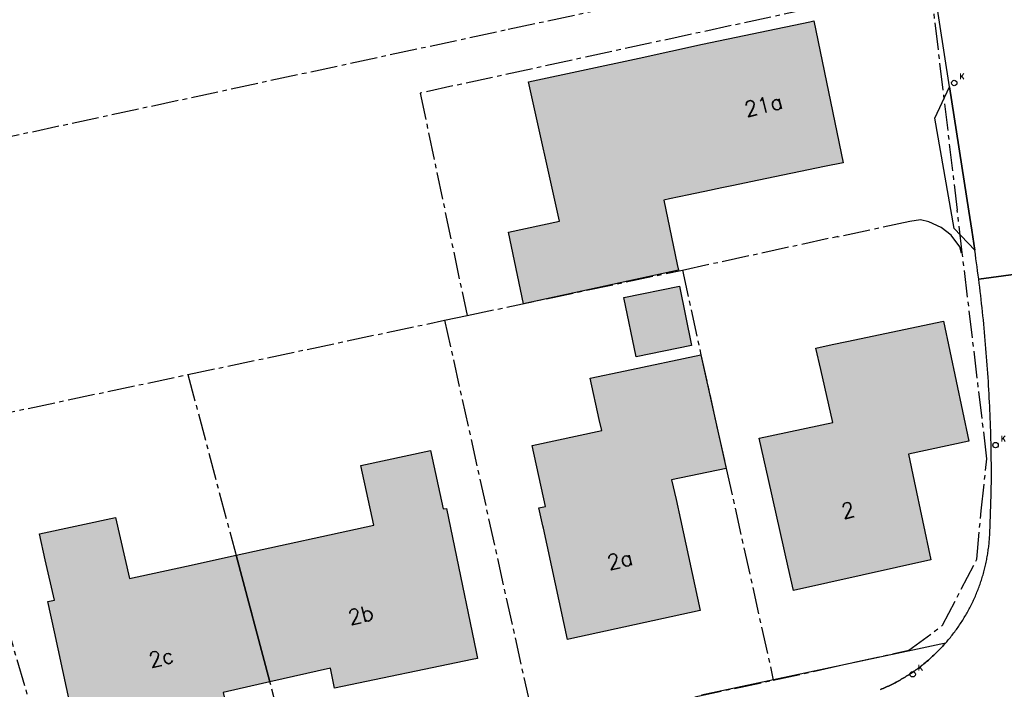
# Model space of a CAD drawing. Header units: metres. Extents: x 202952 to 203755, y 348959 to 349702.
# Tile 63 of 91: x 203087 to 203139, y 349503 to 349539. Entities that reach past the tile are written whole.
import ezdxf
from ezdxf.enums import TextEntityAlignment as Align

# ---------------------------------------------------------------- set-up
doc = ezdxf.new("R2010")
doc.units = ezdxf.units.M
doc.linetypes.add('1-200 CENTER', pattern=[4.28625, 2.8575, -0.47625, 0.47625, -0.47625])
for name, color, linetype in [('PH-BEST-BEBOUWING', 1, 'Continuous'), ('PH-BEST-BEBOUWING-ARCERING', 254, 'Continuous'), ('PH-BEST-HUISNUMMER', 7, 'Continuous'), ('PH-BEST-KADASTRALE-GRENS', 240, '1-200 CENTER'), ('PH-BEST-KOLK', 8, 'Continuous'), ('PH-BEST-WEGDEEL', 254, 'Continuous')]:
    doc.layers.add(name, color=color, linetype=linetype)
doc.styles.add('ROMANS', font='romans.shx')

# ---------------------------------------------------------------- blocks, each defined once
blk = doc.blocks.new('*U35')
blk.add_circle((0, 0), 0.142)
at = {"ltscale": 0.05, "style": 'ROMANS'}
blk.add_text('K', height=0.3, dxfattribs=at).set_placement((0.277, 0.195))

msp = doc.modelspace()

# ---------------------------------------------------------------- hatches: boundary and pattern name
at = {"layer": 'PH-BEST-BEBOUWING-ARCERING'}
for points in [[(203122.024, 349525.476), (203113.864, 349523.704), (203113.064, 349527.485), (203115.749, 349528.068), (203114.124, 349535.403), (203119.946, 349536.667), (203123.28, 349537.4), (203128.946, 349538.577), (203129.15, 349538.62), (203130.7, 349531.15), (203129.72, 349530.946), (203129.718, 349530.946), (203126.263, 349530.228), (203126.262, 349530.228), (203124.83, 349529.93), (203124.313, 349529.822), (203123.405, 349529.633), (203122.808, 349529.508), (203122.562, 349529.457), (203121.557, 349529.247), (203121.252, 349529.181), (203121.959, 349525.79)], [(203119.149, 349524.042), (203122.08, 349524.64), (203122.717, 349521.517), (203119.786, 349520.919)], [(203126.76, 349514.44), (203126.267, 349516.63), (203130.153, 349517.445), (203129.518, 349520.248), (203129.263, 349521.374), (203130.11, 349521.56), (203130.897, 349521.725), (203135.98, 349522.79), (203137.31, 349516.46), (203134.14, 349515.79), (203134.441, 349514.357), (203135.31, 349510.22), (203128.08, 349508.59), (203127.8, 349509.833)], [(203115.011, 349513.03), (203114.317, 349516.246), (203117.978, 349517.022), (203117.85, 349517.606), (203117.373, 349519.789), (203119.21, 349520.177), (203123.205, 349521.022), (203124.536, 349515.03), (203121.659, 349514.435), (203121.9, 349513.4), (203122.131, 349512.334), (203123.17, 349507.54), (203116.251, 349506.035), (203116.18, 349506.02), (203114.91, 349511.88), (203114.883, 349511.999), (203114.666, 349512.956)], [(203098.717, 349510.45), (203105.98, 349512.033), (203105.291, 349515.183), (203108.958, 349515.981), (203109.629, 349512.897), (203109.797, 349512.918), (203110.22, 349510.88), (203111.368, 349505.356), (203111.44, 349505.01), (203111.153, 349504.95), (203103.91, 349503.44), (203103.689, 349504.505), (203100.492, 349503.778)], [(203089.16, 349506.41), (203088.813, 349508.007), (203089.15, 349508.081), (203088.672, 349510.22), (203088.369, 349511.577), (203092.374, 349512.444), (203093.099, 349509.226), (203096.11, 349509.882), (203098.717, 349510.45), (203100.492, 349503.778), (203100.106, 349503.69), (203098.045, 349503.221), (203098.26, 349502.22), (203097.722, 349502.105), (203090.42, 349500.54)]]:
    msp.add_hatch(color=256, dxfattribs=at).paths.add_polyline_path(points)

# ---------------------------------------------------------------- linework, layer by layer
at = {"layer": 'PH-BEST-BEBOUWING'}
for points in [[(203122.024, 349525.476), (203113.864, 349523.704), (203113.064, 349527.485), (203115.749, 349528.068), (203114.124, 349535.403), (203119.946, 349536.667), (203123.28, 349537.4), (203128.946, 349538.577), (203129.15, 349538.62), (203130.7, 349531.15), (203129.72, 349530.946), (203129.718, 349530.946), (203126.263, 349530.228), (203126.262, 349530.228), (203124.83, 349529.93), (203124.313, 349529.822), (203123.405, 349529.633), (203122.808, 349529.508), (203122.562, 349529.457), (203121.557, 349529.247), (203121.252, 349529.181), (203121.959, 349525.79), (203122.024, 349525.476)], [(203119.149, 349524.042), (203122.08, 349524.64), (203122.717, 349521.517), (203119.786, 349520.919), (203119.149, 349524.042)], [(203126.76, 349514.44), (203126.267, 349516.63), (203130.153, 349517.445), (203129.518, 349520.248), (203129.263, 349521.374), (203130.11, 349521.56), (203130.897, 349521.725), (203135.98, 349522.79), (203137.31, 349516.46), (203134.14, 349515.79), (203134.441, 349514.357), (203135.31, 349510.22), (203128.08, 349508.59), (203127.8, 349509.833), (203126.76, 349514.44)], [(203115.011, 349513.03), (203114.317, 349516.246), (203117.978, 349517.022), (203117.85, 349517.606), (203117.373, 349519.789), (203119.21, 349520.177), (203123.205, 349521.022), (203124.536, 349515.03), (203121.659, 349514.435), (203121.9, 349513.4), (203122.131, 349512.334), (203123.17, 349507.54), (203116.251, 349506.035), (203116.18, 349506.02), (203114.91, 349511.88), (203114.883, 349511.999), (203114.666, 349512.956), (203115.011, 349513.03)], [(203098.717, 349510.45), (203105.98, 349512.033), (203105.291, 349515.183), (203108.958, 349515.981), (203109.629, 349512.897), (203109.797, 349512.918), (203110.22, 349510.88), (203111.368, 349505.356), (203111.44, 349505.01), (203111.153, 349504.95), (203103.91, 349503.44), (203103.689, 349504.505), (203100.492, 349503.778), (203098.717, 349510.45)], [(203089.16, 349506.41), (203088.813, 349508.007), (203089.15, 349508.081), (203088.672, 349510.22), (203088.369, 349511.577), (203092.374, 349512.444), (203093.099, 349509.226), (203096.11, 349509.882), (203098.717, 349510.45), (203100.492, 349503.778), (203100.106, 349503.69), (203098.045, 349503.221), (203098.26, 349502.22), (203097.722, 349502.105), (203090.42, 349500.54), (203089.16, 349506.41)]]:
    msp.add_lwpolyline(points, close=True, dxfattribs=at)
at = {"layer": 'PH-BEST-KADASTRALE-GRENS', "ltscale": 0.5}
for p, q in [((203135.271, 349540.644), (203136.705, 349528.642)), ((203136.974, 349526.389), (203136.705, 349528.642)), ((203122.232, 349525.489), (203130.404, 349527.269)), ((203110.884, 349523.091), (203122.232, 349525.489)), ((203096.183, 349519.977), (203109.704, 349522.841)), ((203109.704, 349522.841), (203110.884, 349523.091)), ((203109.704, 349522.841), (203114.493, 349501.23)), ((203083.58, 349517.311), (203096.183, 349519.977)), ((203096.183, 349519.977), (203101.879, 349498.564)), ((203083.58, 349517.311), (203089.78, 349495.996)), ((203114.493, 349501.23), (203127.018, 349503.867))]:
    msp.add_line(p, q, dxfattribs=at)
for points in [[(203079.608, 349530.977), (203113.051, 349538.183), (203135.046, 349542.905)], [(203135.271, 349540.644), (203108.416, 349534.82), (203110.884, 349523.091)], [(203136.974, 349526.389), (203136.928, 349526.387), (203136.842, 349526.709), (203136.378, 349527.323), (203135.858, 349527.741), (203135.212, 349528.029), (203134.768, 349528.139), (203134.203, 349528.054), (203130.414, 349527.219), (203130.404, 349527.269)], [(203127.018, 349503.867), (203134.158, 349505.447), (203135.934, 349506.761), (203137.738, 349510.249), (203137.964, 349512.788), (203138.268, 349515.539), (203136.974, 349526.389)], [(203122.232, 349525.489), (203123.205, 349521.022), (203124.536, 349515.03), (203127.018, 349503.867)]]:
    msp.add_lwpolyline(points, dxfattribs=at)
at = {"layer": 'PH-BEST-WEGDEEL'}
for points in [[(203142.01, 349525.572), (203137.837, 349525.013), (203137.809, 349525.228), (203137.781, 349525.443), (203137.752, 349525.658), (203137.723, 349525.873), (203137.693, 349526.088), (203137.663, 349526.303), (203137.631, 349526.529), (203137.47, 349527.59), (203137.314, 349528.599), (203136.299, 349535.151), (203134.94, 349543.92)], [(203132.672, 349503.373), (203132.742, 349503.403), (203132.812, 349503.433), (203132.882, 349503.464), (203132.951, 349503.495), (203133.02, 349503.527), (203133.089, 349503.559), (203133.158, 349503.592), (203133.226, 349503.626), (203133.294, 349503.66), (203133.362, 349503.695), (203133.429, 349503.73), (203133.496, 349503.766), (203133.563, 349503.802), (203133.629, 349503.838), (203133.695, 349503.875), (203133.761, 349503.913), (203133.827, 349503.952), (203133.892, 349503.991), (203133.957, 349504.031), (203134.022, 349504.071), (203134.086, 349504.111), (203134.15, 349504.152), (203134.214, 349504.194), (203134.277, 349504.236), (203134.34, 349504.279), (203134.403, 349504.322), (203134.465, 349504.365), (203134.527, 349504.409), (203134.589, 349504.454), (203134.65, 349504.499), (203134.711, 349504.545), (203134.771, 349504.591), (203134.831, 349504.638), (203134.891, 349504.685), (203134.95, 349504.732), (203135.009, 349504.78), (203135.068, 349504.828), (203135.126, 349504.877), (203135.184, 349504.927), (203135.241, 349504.977), (203135.298, 349505.027), (203135.354, 349505.078), (203135.41, 349505.129), (203135.466, 349505.181), (203135.521, 349505.233), (203135.576, 349505.286), (203135.631, 349505.339), (203135.685, 349505.393), (203135.739, 349505.447), (203135.792, 349505.501), (203135.844, 349505.556), (203135.896, 349505.611), (203135.948, 349505.667), (203135.999, 349505.723), (203136.05, 349505.779), (203136.101, 349505.836), (203136.15, 349505.893), (203136.199, 349505.95), (203136.247, 349506.007), (203136.295, 349506.065), (203136.343, 349506.123), (203136.39, 349506.181), (203136.436, 349506.24), (203136.482, 349506.299), (203136.528, 349506.359), (203136.573, 349506.419), (203136.618, 349506.479), (203136.662, 349506.54), (203136.706, 349506.601), (203136.749, 349506.662), (203136.791, 349506.724), (203136.833, 349506.786), (203136.875, 349506.849), (203136.916, 349506.912), (203136.957, 349506.975), (203136.997, 349507.038), (203137.037, 349507.102), (203137.076, 349507.166), (203137.114, 349507.23), (203137.152, 349507.295), (203137.19, 349507.36), (203137.227, 349507.425), (203137.264, 349507.49), (203137.3, 349507.556), (203137.335, 349507.622), (203137.37, 349507.689), (203137.405, 349507.756), (203137.439, 349507.823), (203137.472, 349507.89), (203137.505, 349507.957), (203137.537, 349508.025), (203137.568, 349508.093), (203137.599, 349508.161), (203137.63, 349508.23), (203137.66, 349508.299), (203137.69, 349508.368), (203137.719, 349508.437), (203137.747, 349508.506), (203137.775, 349508.576), (203137.802, 349508.646), (203137.829, 349508.716), (203137.855, 349508.786), (203137.881, 349508.856), (203137.906, 349508.927), (203137.931, 349508.998), (203137.955, 349509.069), (203137.978, 349509.141), (203138.001, 349509.212), (203138.023, 349509.284), (203138.044, 349509.356), (203138.065, 349509.428), (203138.086, 349509.5), (203138.106, 349509.572), (203138.125, 349509.644), (203138.144, 349509.717), (203138.162, 349509.79), (203138.18, 349509.863), (203138.197, 349509.936), (203138.213, 349510.009), (203138.229, 349510.083), (203138.244, 349510.156), (203138.258, 349510.23), (203138.272, 349510.304), (203138.286, 349510.378), (203138.299, 349510.452), (203138.311, 349510.526), (203138.323, 349510.6), (203138.334, 349510.674), (203138.344, 349510.748), (203138.354, 349510.823), (203138.363, 349510.897), (203138.372, 349510.972), (203138.38, 349511.046), (203138.388, 349511.121), (203138.394, 349511.196), (203138.4, 349511.27), (203138.406, 349511.345), (203138.411, 349511.42), (203138.416, 349511.495), (203138.42, 349511.57), (203138.49, 349513.688), (203138.51, 349514.63), (203138.509, 349514.847), (203138.507, 349515.064), (203138.505, 349515.281), (203138.502, 349515.498), (203138.499, 349515.714), (203138.495, 349515.931), (203138.491, 349516.148), (203138.486, 349516.365), (203138.481, 349516.582), (203138.475, 349516.799), (203138.468, 349517.015), (203138.461, 349517.232), (203138.453, 349517.449), (203138.445, 349517.666), (203138.436, 349517.883), (203138.427, 349518.1), (203138.417, 349518.316), (203138.406, 349518.533), (203138.395, 349518.75), (203138.384, 349518.966), (203138.372, 349519.183), (203138.359, 349519.399), (203138.346, 349519.616), (203138.332, 349519.832), (203138.317, 349520.048), (203138.302, 349520.265), (203138.287, 349520.481), (203138.271, 349520.697), (203138.255, 349520.914), (203138.238, 349521.13), (203138.22, 349521.346), (203138.202, 349521.562), (203138.183, 349521.778), (203138.164, 349521.994), (203138.144, 349522.21), (203138.124, 349522.426), (203138.103, 349522.642), (203138.082, 349522.858), (203138.06, 349523.074), (203138.037, 349523.29), (203138.014, 349523.505), (203137.99, 349523.721), (203137.966, 349523.936), (203137.941, 349524.152), (203137.916, 349524.367), (203137.89, 349524.582), (203137.864, 349524.798), (203137.837, 349525.013), (203142.01, 349525.572)], [(203123.236, 349503.103), (203134.615, 349505.52), (203135.843, 349505.781), (203136.101, 349505.836), (203136.05, 349505.779), (203135.999, 349505.723), (203135.948, 349505.667), (203135.896, 349505.611), (203135.844, 349505.556), (203135.792, 349505.501), (203135.739, 349505.447), (203135.685, 349505.393), (203135.631, 349505.339), (203135.576, 349505.286), (203135.521, 349505.233), (203135.466, 349505.181), (203135.41, 349505.129), (203135.354, 349505.078), (203135.298, 349505.027), (203135.241, 349504.977), (203135.184, 349504.927), (203135.126, 349504.877), (203135.068, 349504.828), (203135.009, 349504.78), (203134.95, 349504.732), (203134.891, 349504.685), (203134.831, 349504.638), (203134.771, 349504.591), (203134.711, 349504.545), (203134.65, 349504.499), (203134.589, 349504.454), (203134.527, 349504.409), (203134.465, 349504.365), (203134.403, 349504.322), (203134.34, 349504.279), (203134.277, 349504.236), (203134.214, 349504.194), (203134.15, 349504.152), (203134.086, 349504.111), (203134.022, 349504.071), (203133.957, 349504.031), (203133.892, 349503.991), (203133.827, 349503.952), (203133.761, 349503.913), (203133.695, 349503.875), (203133.629, 349503.838), (203133.563, 349503.802), (203133.496, 349503.766), (203133.429, 349503.73), (203133.362, 349503.695), (203133.294, 349503.66), (203133.226, 349503.626), (203133.158, 349503.592), (203133.089, 349503.559), (203133.02, 349503.527), (203132.951, 349503.495), (203132.882, 349503.464), (203132.812, 349503.433), (203132.742, 349503.403), (203132.672, 349503.373)]]:
    msp.add_lwpolyline(points, dxfattribs=at)
msp.add_lwpolyline([(203135.532, 349533.502), (203136.299, 349535.151), (203137.314, 349528.599), (203137.47, 349527.59), (203137.631, 349526.529), (203136.545, 349527.676), (203135.532, 349533.502)], close=True, dxfattribs=at)

# ---------------------------------------------------------------- block references
at = {"layer": 'PH-BEST-KOLK'}
for p in [(203136.55, 349535.351), (203138.724, 349516.259), (203134.36, 349504.178)]:
    msp.add_blockref('*U35', p, dxfattribs=at)

# ---------------------------------------------------------------- texts
at = {"layer": 'PH-BEST-HUISNUMMER', "style": 'ROMANS'}
for s, p in [('21a', (203126.498, 349534.173)), ('2', (203130.95, 349512.825)), ('2a', (203118.934, 349510.2)), ('2b', (203105.292, 349507.303)), ('2c', (203094.774, 349505.053))]:
    msp.add_text(s, height=0.8, rotation=13.5, dxfattribs=at).set_placement(p, align=Align.MIDDLE_CENTER)

doc.saveas('drawing.dxf')
